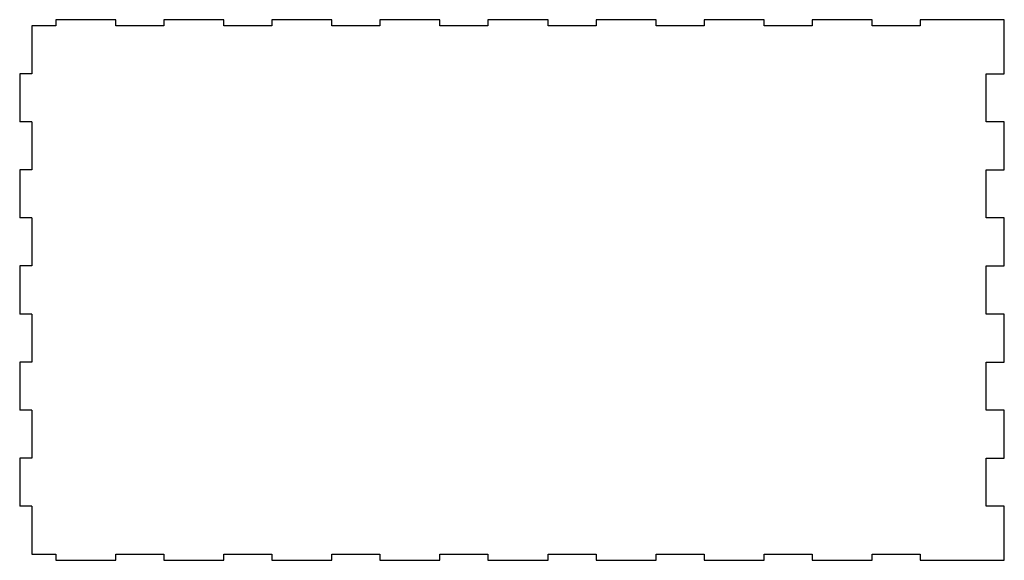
# Model space of a CAD drawing. Header units: millimetres. Extents: x 80 to 900, y -225 to 225.
import ezdxf

# ---------------------------------------------------------------- set-up
doc = ezdxf.new("R2010")
doc.units = ezdxf.units.MM

msp = doc.modelspace()

# ---------------------------------------------------------------- linework, layer by layer
at = {"color": 7, "linetype": 'Continuous', "lineweight": 25}
for p, q in [((110, 225), (110, 220)), ((160, 225), (110, 225)), ((160, 220), (160, 225)), ((200, 225), (200, 220)), ((250, 225), (200, 225)), ((250, 220), (250, 225)), ((290, 225), (290, 220)), ((340, 225), (290, 225)), ((340, 220), (340, 225)), ((380, 225), (380, 220)), ((430, 225), (380, 225)), ((430, 220), (430, 225)), ((470, 225), (470, 220)), ((520, 225), (470, 225)), ((520, 220), (520, 225)), ((560, 225), (560, 220)), ((610, 225), (560, 225)), ((610, 220), (610, 225)), ((650, 225), (650, 220)), ((700, 225), (650, 225)), ((700, 220), (700, 225)), ((740, 225), (740, 220)), ((790, 225), (740, 225)), ((790, 220), (790, 225)), ((830, 225), (830, 220)), ((900, 225), (830, 225)), ((900, 180), (900, 225)), ((90, 220), (90, 180)), ((110, 220), (90, 220)), ((200, 220), (160, 220)), ((290, 220), (250, 220)), ((380, 220), (340, 220)), ((470, 220), (430, 220)), ((560, 220), (520, 220)), ((650, 220), (610, 220)), ((740, 220), (700, 220)), ((830, 220), (790, 220)), ((80, 180), (80, 140)), ((90, 180), (80, 180)), ((885, 180), (900, 180)), ((885, 140), (885, 180)), ((90, 140), (80, 140)), ((90, 140), (90, 100)), ((900, 140), (885, 140)), ((900, 100), (900, 140)), ((80, 100), (80, 60)), ((90, 100), (80, 100)), ((885, 100), (900, 100)), ((885, 60), (885, 100)), ((90, 60), (80, 60)), ((90, 60), (90, 20)), ((900, 60), (885, 60)), ((900, 20), (900, 60)), ((80, 20), (80, -20)), ((90, 20), (80, 20)), ((885, 20), (900, 20)), ((885, -20), (885, 20)), ((90, -20), (80, -20)), ((90, -20), (90, -60)), ((900, -20), (885, -20)), ((900, -60), (900, -20)), ((80, -60), (80, -100)), ((90, -60), (80, -60)), ((885, -60), (900, -60)), ((885, -100), (885, -60)), ((90, -100), (80, -100)), ((90, -100), (90, -140)), ((900, -100), (885, -100)), ((900, -140), (900, -100)), ((80, -140), (80, -180)), ((90, -140), (80, -140)), ((885, -140), (900, -140)), ((885, -180), (885, -140)), ((90, -180), (80, -180)), ((90, -180), (90, -220)), ((900, -180), (885, -180)), ((900, -225), (900, -180)), ((90, -220), (110, -220)), ((110, -220), (110, -225)), ((160, -220), (200, -220)), ((160, -225), (160, -220)), ((200, -220), (200, -225)), ((250, -220), (290, -220)), ((250, -225), (250, -220)), ((290, -220), (290, -225)), ((340, -220), (380, -220)), ((340, -225), (340, -220)), ((380, -220), (380, -225)), ((430, -220), (470, -220)), ((430, -225), (430, -220)), ((470, -220), (470, -225)), ((520, -220), (560, -220)), ((520, -225), (520, -220)), ((560, -220), (560, -225)), ((610, -220), (650, -220)), ((610, -225), (610, -220)), ((650, -220), (650, -225)), ((700, -220), (740, -220)), ((700, -225), (700, -220)), ((740, -220), (740, -225)), ((790, -220), (830, -220)), ((790, -225), (790, -220)), ((830, -220), (830, -225)), ((110, -225), (160, -225)), ((200, -225), (250, -225)), ((290, -225), (340, -225)), ((380, -225), (430, -225)), ((470, -225), (520, -225)), ((560, -225), (610, -225)), ((650, -225), (700, -225)), ((740, -225), (790, -225)), ((830, -225), (900, -225))]:
    msp.add_line(p, q, dxfattribs=at)

doc.saveas('drawing.dxf')
